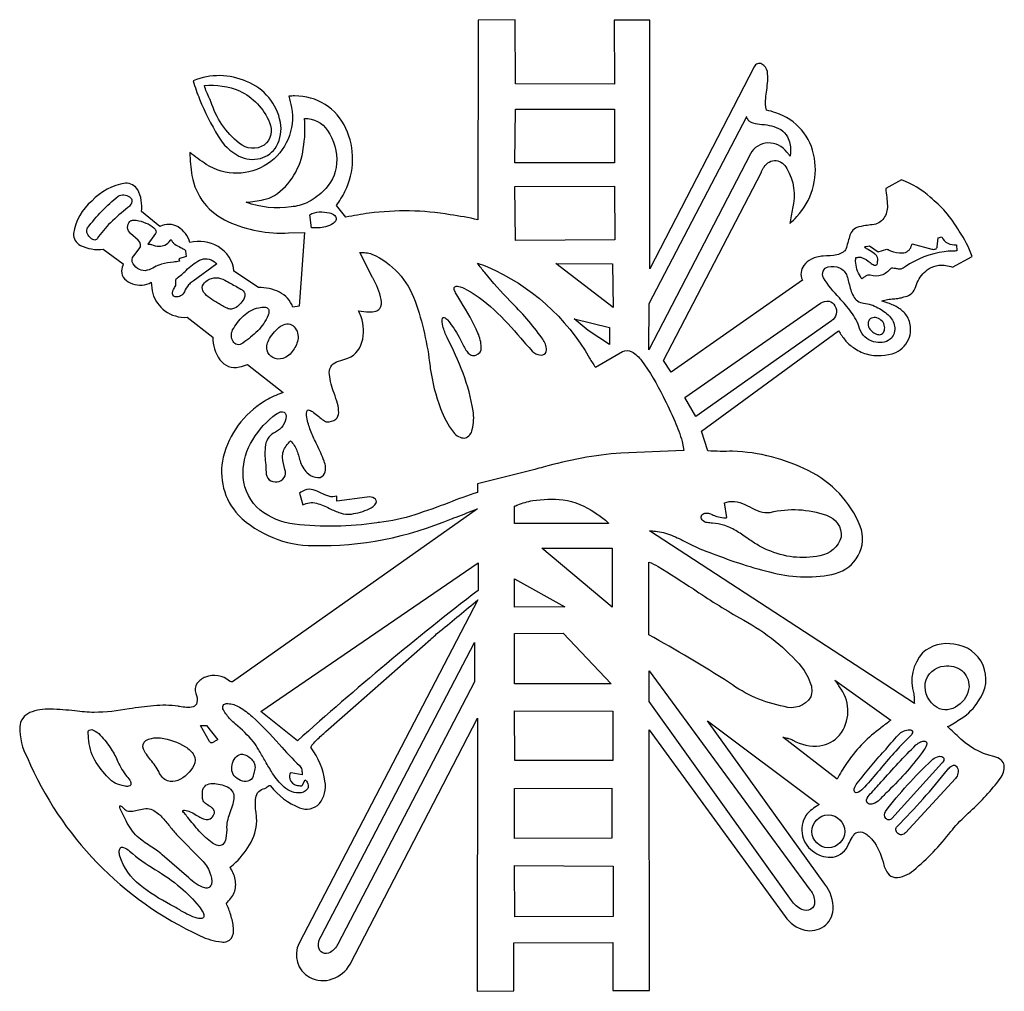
# Model space of a CAD drawing. Extents: x 0.5 to 8.05, y 1.89 to 9.34.
import ezdxf

# ---------------------------------------------------------------- set-up
doc = ezdxf.new("R2010")
doc.units = 0

msp = doc.modelspace()

# ---------------------------------------------------------------- linework, layer by layer
for points in [[(7.968532, 3.687336, -0.141353), (7.686297, 3.848428, 0.008881), (7.636948, 3.895499, -0.002011), (7.613867, 3.917112, 0.027712), (7.718776, 3.979556, 0.118605), (7.851137, 4.115679, 0.593833), (7.662572, 4.548536, 0.235782), (7.421595, 4.482172, 0.260587), (7.354125, 4.169365, -0.04153), (7.35772, 4.123756, 0.020044), (7.359119, 4.094437), (5.328569, 5.418172, -0.021312), (5.374761, 5.415675), (5.374765, 5.415675, -0.07409), (5.498412, 5.384822, -0.024351), (5.614535, 5.329858, 0.029912), (5.744411, 5.269565, -0.000791), (5.808897, 5.245677, 0.034826), (6.278398, 5.095857, 0.120034), (6.755949, 5.090992, 0.200208), (6.928436, 5.228195, 0.23014), (6.944508, 5.454379, 0.181783), (6.546459, 5.880698, 0.106519), (5.966699, 6.028833, -0.026756), (5.775642, 6.031331), (5.728181, 6.181186), (6.778422, 6.951692, 0.022182), (6.828381, 6.88051, 0.082762), (6.89214, 6.823031, 0.082159), (6.990721, 6.774369, 0.161233), (7.216754, 6.785604, 0.201792), (7.321646, 6.903, 0.071442), (7.330566, 6.972705, 0.142546), (7.299174, 7.069086, 0.108403), (7.237916, 7.1265, 0.052931), (7.159304, 7.16399, -0.003878), (7.144331, 7.169159, 0.014933), (7.110612, 7.180221, -0.057666), (7.153667, 7.1918, -0.017333), (7.199881, 7.197219, 0.016047), (7.241981, 7.202065, 0.058322), (7.278919, 7.211764, 0.111), (7.32599, 7.230002, 0.156621), (7.365361, 7.277639, -0.051248), (7.388731, 7.335184, -0.134573), (7.471503, 7.428746, -0.119748), (7.547126, 7.454157, -0.111692), (7.65134, 7.439982), (7.801197, 7.5224, 0.062184), (7.703629, 7.715508, 0.034374), (7.598885, 7.864561, 0.028672), (7.480242, 7.975715, 0.105455), (7.260469, 8.108092), (7.139328, 8.041903, -0.023857), (7.153061, 7.910774, -0.147055), (7.125044, 7.81442, -0.233244), (7.036933, 7.764664, 0.008252), (6.985973, 7.758089, 0.049149), (6.917042, 7.743439, 0.234782), (6.86209, 7.673506, -0.00647), (6.834622, 7.578601, -0.133144), (6.825852, 7.565389, -0.056865), (6.809047, 7.553016, -0.056715), (6.765376, 7.534117, -0.041198), (6.66089, 7.525225), (6.66089, 7.525225, 0.030715), (6.612831, 7.516383, 0.073352), (6.569868, 7.501176, 0.104488), (6.512834, 7.453378, 0.29242), (6.501182, 7.341315), (5.495906, 6.6345), (5.435958, 6.723161), (6.186489, 8.169268, -0.015404), (6.196167, 8.189572, -0.052105), (6.207731, 8.207989, -0.275696), (6.300192, 8.257848, -0.215129), (6.382513, 8.197265, -0.196468), (6.425239, 7.888706, -0.010101), (6.415129, 7.832773, 0.01957), (6.405031, 7.773403, 0.017429), (6.457451, 7.82707), (6.457485, 7.827106, 0.232171), (6.593289, 8.276517, 0.283829), (6.296393, 8.623849, 0.019397), (6.226458, 8.643825, -0.082314), (6.220217, 8.736232, -0.012816), (6.227615, 8.797155, 0.019502), (6.235622, 8.868137, 0.054914), (6.232701, 8.941039, 0.235304), (6.190087, 8.996916, 0.45043), (6.131554, 8.975997), (5.331067, 7.427497), (5.331067, 9.334408), (5.058822, 9.334408), (5.061319, 8.842372), (4.303299, 8.846118), (4.299554, 9.337157), (4.016072, 9.334408), (4.014824, 7.803385, 0.016222), (3.801292, 7.842089, 0.073942), (3.180625, 7.853325, 0.009572), (3.003303, 7.823361), (2.930872, 7.912022, 0.03294), (2.995812, 8.020661, 0.228146), (3.002369, 8.503642, 0.299388), (2.609935, 8.752462, 0.011005), (2.588077, 8.751838, -0.011005), (2.566219, 8.751214, -0.020631), (2.586196, 8.665049, -0.656469), (1.933085, 8.227965, -0.025135), (1.806951, 8.319124, 0.038098), (1.823182, 8.141801, 0.24997), (2.099326, 7.789954, 0.119328), (2.563724, 7.702221), (2.684864, 7.705967), (2.643646, 7.141518), (2.596203, 7.134026, 0.188781), (2.49317, 7.248757, 0.119906), (2.333944, 7.283882), (2.145385, 7.408751, 0.24231), (2.023462, 7.597017, 0.195139), (1.806951, 7.62979, 0.186849), (1.717352, 7.747967, 0.265926), (1.577174, 7.750931), (1.436056, 7.86581, 0.154573), (1.40747, 8.033815, 0.270708), (1.313657, 8.083106, 0.174727), (1.056266, 7.946365, 0.18334), (0.915715, 7.697232, 0.279016), (0.967952, 7.606033, 0.143268), (1.143836, 7.577353), (1.296188, 7.4662, 0.036126), (1.283703, 7.411249, 0.198242), (1.307274, 7.349476, 0.126574), (1.367372, 7.312289, 0.215991), (1.510983, 7.323835, 0.033478), (1.523471, 7.237669, 0.176546), (1.616199, 7.105773, 0.179042), (1.785726, 7.055353), (1.983025, 6.904249, 0.161871), (2.037973, 6.729879, 0.311307), (2.186586, 6.674469, 0.032268), (2.247781, 6.693197), (2.521274, 6.47965, -0.001851), (2.496627, 6.469319, 0.044243), (2.37766, 6.410965, 0.195862), (2.062352, 5.983154, 0.247619), (2.178941, 5.538834, 0.195781), (2.753294, 5.305483, 0.105809), (3.811282, 5.510579, -0.001345), (3.847401, 5.524073, 0.012435), (4.011078, 5.588004), (2.132883, 4.260542, 0.026923), (2.127586, 4.261185, -0.046531), (2.119355, 4.262427, -0.132037), (2.111658, 4.266783, 0.272122), (1.927151, 4.296594, 0.156774), (1.861589, 4.247283, 0.242961), (1.853164, 4.171862, -0.148018), (1.861862, 4.10085, -0.257555), (1.832253, 4.06984, -0.09882), (1.781793, 4.064748, -0.02496), (1.727939, 4.07149, 0.001518), (1.717042, 4.073212, 0.055927), (1.529588, 4.077177, 0.018407), (1.342399, 4.05316, -0.037949), (1.073901, 4.025753, -0.02466), (0.926856, 4.037122, 0.024803), (0.739605, 4.051036, 0.108959), (0.580392, 4.024647, 0.278951), (0.503173, 3.914863, 0.130219), (0.561907, 3.678596, 0.185984), (1.885625, 2.313661, 0.087951), (2.04963, 2.266125, 0.265671), (2.126178, 2.294924, 0.172047), (2.141143, 2.373364, 0.049306), (2.120397, 2.474753, 0.045084), (2.086686, 2.560918, 0.013292), (2.121646, 2.600869, 0.15663), (2.158022, 2.694222, 0.125216), (2.139125, 2.793192, 0.024162), (2.115403, 2.839406, 0.035305), (2.159118, 2.876861, 0.075954), (2.27697, 3.032025, 0.140929), (2.318963, 3.219039, 0.010373), (2.314747, 3.258166, -0.075729), (2.312117, 3.371812, -0.324749), (2.381406, 3.443824, 0.0853), (2.391072, 3.448303, 0.022094), (2.400686, 3.455382, -0.062706), (2.414614, 3.464663, -0.133651), (2.420835, 3.465697, -0.181824), (2.426351, 3.462551, 0.139751), (2.648605, 3.294998, 0.299937), (2.800374, 3.326589, 0.216606), (2.842558, 3.498904, 0.123323), (2.736053, 3.753524, -0.254271), (2.735935, 3.761655, -0.064826), (2.743, 3.774132, -0.036706), (2.771915, 3.807273, -0.016312), (2.841537, 3.872352, 0.001273), (2.849701, 3.87964), (3.079479, 4.080704), (3.652685, 4.586472, -0.013446), (3.726321, 4.651376), (3.726364, 4.651413), (3.726762, 4.651743, -0.001262), (4.013575, 4.888682), (2.644894, 2.257461, 0.403075), (2.724815, 1.995203, 0.215763), (2.898875, 1.982566, 0.189597), (3.034515, 2.096367), (4.012326, 3.980806), (4.008581, 1.887814), (4.290815, 1.890311), (4.290815, 2.258707), (5.047586, 2.261204), (5.047586, 1.895306), (5.328569, 1.895306), (5.327321, 3.893392), (6.368824, 2.462268, 0.189086), (6.520548, 2.356543, 0.20912), (6.664781, 2.385459, 0.222793), (6.736901, 2.514593, 0.17927), (6.672282, 2.709525), (5.773144, 3.960829), (6.629815, 3.320186, -0.004063), (6.61042, 3.307123, 0.022539), (6.564373, 3.274445, 0.081708), (6.528667, 3.236518, 0.422891), (6.596102, 2.952886, 0.191418), (6.73624, 2.917432, 0.257724), (6.854599, 3.016729, -0.033658), (6.882231, 3.067458, -0.022335), (6.898682, 3.091712, -0.097597), (6.910799, 3.104142, -0.231379), (6.977276, 3.100459, -0.106357), (7.038953, 3.046548, -0.103409), (7.119351, 2.879358, 0.112042), (7.156124, 2.793005, 0.195814), (7.210417, 2.760461, 0.186107), (7.352564, 2.815144, 0.055368), (7.638118, 3.112035, -0.001319), (7.662576, 3.141614, -0.024395), (7.789003, 3.269917, 0.053152), (8.016071, 3.518374, 0.18156), (8.048169, 3.62196, 0.176623), (8.02501, 3.660571, 0.109912)], [(2.025199, 8.443785, 0.146081), (2.182717, 8.291984, 0.180254), (2.348222, 8.273508, 0.196681), (2.471158, 8.366706, 0.175603), (2.500968, 8.549926, 0.260739), (2.241581, 8.862475, 0.209136), (1.832858, 8.868383, 0.023829), (1.881585, 8.727249, 0.042207)], [(2.187453, 8.792085, -0.180949), (2.418252, 8.549568, -0.330849), (2.377383, 8.3754, -0.320512), (2.186926, 8.388974, -0.155948), (1.968962, 8.709683, 0.003099), (1.960007, 8.728743, -0.010977), (1.935326, 8.782875, -0.053451), (1.919022, 8.832038), (1.919022, 8.832038, -0.122002)], [(2.583672, 7.902044, -0.127286), (2.237393, 7.938104), (2.237393, 7.938104, 0.042372), (2.373102, 7.957321, 0.070715), (2.455882, 7.988061, 0.215678), (2.676216, 8.349312, 0.066955), (2.685661, 8.579994, -0.244199), (2.862897, 8.488679, -0.164834), (2.931409, 8.234466, -0.194923), (2.82669, 8.020506, -0.073163), (2.704239, 7.933177, -0.083806)], [(5.326176, 7.160367), (6.07421, 8.595237, 0.212025), (6.073811, 8.587078, 0.054141), (6.077645, 8.579237, -0.010826), (6.079186, 8.576508, 0.132886), (6.095472, 8.558109, 0.075869), (6.121025, 8.546522, 0.040284), (6.191236, 8.53425, -0.107323), (6.33486, 8.4951, -0.136667), (6.387584, 8.437985, -0.11438), (6.410146, 8.336725, -0.018073), (6.409375, 8.312505, -0.03066), (6.407917, 8.301942, 0.032045), (6.406382, 8.290531, 0.020991), (6.391173, 8.310822, -0.00725), (6.382661, 8.321743, 0.244543), (6.23731, 8.392141, 0.27697), (6.102908, 8.30801), (5.323714, 6.805703)], [(1.096253, 7.657187, -0.355927), (1.071069, 7.64954, -0.12759), (1.039915, 7.669985, -0.119286), (1.018827, 7.704943, -0.238686), (1.02384, 7.740837, -0.064513), (1.257311, 7.98305, -0.289527), (1.344862, 7.978838, -0.261762), (1.363531, 7.944607, -0.129502), (1.355682, 7.922072, -0.080888), (1.332221, 7.896919, 0.024779), (1.198787, 7.779863, 0.053448)], [(2.846581, 7.749768, -0.060131), (2.793284, 7.740998, -0.030767), (2.739296, 7.742086), (2.725561, 7.841967, -0.109493), (2.799119, 7.863026, -0.079022), (2.876614, 7.855701, -0.13065), (2.917697, 7.835228, -0.255115), (2.928523, 7.806064, -0.194879), (2.905886, 7.775235, -0.091442)], [(1.420883, 7.421201, -0.148479), (1.372217, 7.466543, -0.322769), (1.377185, 7.52736), (1.419635, 7.579815, 0.403009), (1.412143, 7.645986), (1.352197, 7.698458, -0.418317), (1.347221, 7.790778, -0.169576), (1.366711, 7.799717, -0.068786), (1.396855, 7.799533, -0.06797), (1.470751, 7.778341, -0.086848), (1.532206, 7.740287, -0.117944), (1.5468, 7.719027, -0.232159), (1.544521, 7.698458), (1.484557, 7.617287, 0.046305), (1.490448, 7.616222, 0.015748), (1.496414, 7.615902, -0.022601), (1.504009, 7.615421, -0.058779), (1.512043, 7.613525, 0.09447), (1.572136, 7.600568, 0.108384), (1.615006, 7.609362, 0.126134), (1.658729, 7.646079, -0.028712), (1.662646, 7.650818, -0.143572), (1.663773, 7.651559, -0.411539), (1.664396, 7.650979, 0.114729), (1.674184, 7.631964, 0.064775), (1.691524, 7.616143, 0.040866), (1.735463, 7.591457, -0.027133), (1.76218, 7.577214, -0.060975), (1.770657, 7.570433, -0.159176), (1.774282, 7.563567), (1.778028, 7.521117), (1.723075, 7.503639), (1.726839, 7.484911, -0.00981), (1.680776, 7.478593, 0.039252), (1.589468, 7.462403, 0.046824), (1.537416, 7.43977, -0.056265), (1.48002, 7.415643, -0.186102)], [(6.910574, 7.514892, 0.041229), (6.917906, 7.514663, 0.0066), (6.928586, 7.515141, -0.010669), (6.943661, 7.515732, -0.069333), (6.954289, 7.51484, -0.07381), (7.020436, 7.47499, 0.01383), (7.036237, 7.463338, 0.059451), (7.049919, 7.455863, 0.321819), (7.074162, 7.461189, 0.007317), (7.07666, 7.47727, 0.029864), (7.079157, 7.503639, 0.150384), (7.072302, 7.523691, 0.070689), (7.055026, 7.541947, 0.040291), (7.008958, 7.572083, -0.008925), (6.992984, 7.581561, -0.050949), (6.982594, 7.58922, -0.09933), (6.980328, 7.592325, -0.248754), (6.980458, 7.594925, -0.153801), (6.98332, 7.597003, -0.055611), (6.989247, 7.598542), (7.015465, 7.602306), (7.082903, 7.557342), (7.147843, 7.578567, -0.005469), (7.157471, 7.574265, 0.016748), (7.176576, 7.566082, 0.10566), (7.268041, 7.549658, 0.326759), (7.335172, 7.599808, -0.015385), (7.342633, 7.619712), (7.342662, 7.619785), (7.492518, 7.578567, 0.131112), (7.518894, 7.577802, 0.327538), (7.534968, 7.596063), (7.541211, 7.6635), (7.569944, 7.673471, 0.222457), (7.616242, 7.623103, 0.113016), (7.682328, 7.609779), (7.684824, 7.566082, -0.068167), (7.668892, 7.56304, -0.019587), (7.650082, 7.562778, 0.049089), (7.588671, 7.558556, 0.115691), (7.287711, 7.442444, 0.0061), (7.281296, 7.438034, -0.036778), (7.266486, 7.428711, -0.129303), (7.242877, 7.42473, -0.035371), (7.217282, 7.428543, 0.042742), (7.193153, 7.431977, 0.075835), (7.183187, 7.4308, 0.126431), (7.175326, 7.426231, -0.116065), (7.108349, 7.377523, -0.16601), (7.021708, 7.377521, 0.163805), (6.994945, 7.375874, 0.062913), (6.973708, 7.362913, -0.047889), (6.955537, 7.351319, -0.031849), (6.948652, 7.362189, 0.004999), (6.945532, 7.367517, -0.135085), (6.909325, 7.484911, -0.032509)], [(4.450276, 5.889294), (4.010696, 5.778194), (4.010696, 5.713272, 0.013059), (3.790478, 5.633854, -0.015802), (3.530184, 5.541193, -0.048257), (3.259503, 5.482169, 0.000105), (3.239387, 5.479997, -0.066197), (2.607921, 5.469075, -0.128665), (2.345412, 5.576905, -0.202856), (2.216168, 5.828187, -0.140865), (2.272677, 6.087613, -0.097664), (2.443449, 6.295253, -0.066416), (2.486922, 6.324134, -0.133412), (2.518204, 6.330826, -0.394271), (2.545073, 6.29695, -0.282991), (2.462176, 6.17529, 0.254087), (2.386899, 6.076388, 0.06857), (2.386654, 5.941068, -0.021042), (2.390994, 5.868069, 0.48918), (2.476073, 5.794319, 0.509042), (2.535857, 5.888064, -0.070598), (2.517909, 5.982194, -0.181081), (2.545844, 6.070381, -0.012617), (2.579572, 6.109119, -0.016386), (2.60704, 6.072947, -0.065864), (2.627918, 6.03225, -0.021511), (2.641465, 5.988415, 0.0257), (2.655747, 5.942997, 0.135149), (2.71616, 5.854627, 0.176198), (2.788745, 5.82621, 0.299121), (2.839787, 5.858685, 0.188924), (2.835569, 5.952986, 0.028133), (2.780474, 6.079169, -0.015777), (2.736729, 6.175104, -0.048079), (2.705707, 6.275258, -0.110452), (2.702697, 6.332425, -0.45756), (2.72221, 6.344141, -0.096233), (2.755876, 6.326278, -0.017359), (2.795324, 6.29471, 0.018038), (2.831036, 6.266121, 0.038856), (2.845636, 6.257045, 0.117955), (2.856811, 6.253826, 0.167983), (2.925568, 6.274877, 0.209854), (2.947616, 6.324314, 0.077332), (2.938315, 6.393289, 0.018035), (2.913023, 6.472954, -0.064884), (2.87609, 6.617438, -0.13436), (2.886423, 6.674952, -0.183623), (2.931739, 6.713554, -0.030786), (2.995413, 6.734797, 0.270866), (3.126232, 6.864567, 0.15117), (3.120299, 7.059428, 0.042672), (3.099074, 7.105692, 0.024143), (3.181493, 7.096935, 0.09116), (3.231927, 7.102419, 0.146726), (3.261781, 7.122236, 0.207542), (3.274087, 7.191648, 0.073765), (3.209478, 7.357012, -0.000068), (3.207712, 7.360457), (3.109062, 7.551533, -0.050225), (3.155993, 7.550287, -0.064121), (3.202718, 7.540296, -0.207415), (3.533044, 7.179413, -0.057097), (3.647581, 6.678313, 0.000052), (3.649789, 6.663579, 0.05559), (3.728462, 6.356256, 0.086077), (3.828408, 6.174614, 0.262382), (3.915473, 6.129828, 0.278086), (3.97116, 6.19393, 0.107694), (3.976969, 6.33895, 0.05375), (3.900643, 6.626833, 0.026338), (3.778421, 6.900815, -0.05576), (3.746496, 6.987117, -0.136645), (3.743139, 7.048001, -0.420092), (3.755978, 7.054058, -0.123898), (3.780525, 7.035937, -0.053608), (3.870829, 6.903399, -0.022416), (3.892172, 6.861075, 0.065292), (3.934812, 6.786877, 0.125108), (3.963287, 6.76576, 0.173332), (3.99946, 6.765717, 0.350069), (4.040656, 6.82623, 0.097439), (4.014944, 6.933913, 0.038258), (3.884018, 7.175572, -0.005531), (3.8521, 7.228524, -0.044237), (3.835871, 7.26049, -0.086663), (3.83272, 7.278114, -0.176643), (3.836449, 7.288846, -0.244474), (3.859276, 7.29377, -0.079885), (3.929526, 7.266368, -0.0681), (4.165838, 7.087609, -0.022291), (4.367235, 6.868155, 0.001584), (4.419047, 6.808476, 0.138959), (4.474835, 6.769502, 0.223443), (4.522545, 6.77299, 0.284856), (4.540047, 6.816378, 0.12837), (4.505211, 6.897104, 0.038288), (4.261632, 7.180333, -0.023387), (4.066897, 7.397879, -0.014548), (4.011944, 7.470328, -0.018582), (4.088121, 7.441578, -0.163208), (4.869862, 6.742322, 0.025739), (4.914826, 6.673568), (5.123381, 6.792193, -0.265436), (5.194247, 6.79142, -0.102685), (5.26886, 6.723312, -0.042427), (5.433082, 6.448593, -0.018396), (5.523928, 6.2579, -0.038702), (5.579192, 6.102842), (5.591676, 6.03296), (5.110896, 6.014197, 0.052844), (4.515032, 5.905783, -0.000639)], [(1.765456, 7.251421, -0.321355), (1.694902, 7.211625, -0.354007), (1.673798, 7.234742, -0.109708), (1.677747, 7.259051, -0.060807), (1.695539, 7.292622, 0.130447), (1.699898, 7.306532, 0.037623), (1.699503, 7.322145, -0.062653), (1.699611, 7.341282, -0.214068), (1.709256, 7.356312, 0.038921), (1.778315, 7.414627, -0.077162), (1.881309, 7.493406, -0.299126), (1.996482, 7.479951, -0.034018), (2.012729, 7.466218), (1.831661, 7.331343, -0.011732), (1.824569, 7.326416, 0.066963), (1.797696, 7.303938, 0.078523)], [(6.699575, 7.442565, -0.16002), (6.785141, 7.434506, -0.213099), (6.84194, 7.372632, -0.025494), (6.855674, 7.326418, -0.000696), (6.858087, 7.316724, 0.06596), (6.891761, 7.218525, 0.262221), (6.970554, 7.164078, -0.10056), (7.0804, 7.128881, -0.070895), (7.167889, 7.064163, -0.174316), (7.208344, 6.973623, -0.24444), (7.173992, 6.886856, -0.235525), (7.046867, 6.867901, -0.261899), (6.939342, 6.970507, 0.083703), (6.875424, 7.095057, 0.027345), (6.784584, 7.20356, -0.053364), (6.663368, 7.358881, -0.505469)], [(2.031422, 7.159014, 0.000427), (2.022374, 7.164238, -0.025428), (1.961876, 7.201811, -0.076884), (1.912779, 7.248942, -0.256774), (1.905157, 7.296512, -0.16494), (1.939781, 7.338357, -0.286082), (2.076353, 7.338868, 0.007194), (2.120936, 7.314178, -0.013566), (2.207481, 7.265172, -0.265798), (2.229128, 7.225321, -0.12026), (2.220246, 7.193565, -0.080181), (2.18995, 7.155286, -0.075065), (2.150283, 7.125422, -0.136638), (2.116925, 7.118097, -0.097574), (2.084371, 7.127896, -0.023744), (2.047114, 7.149405, 0.002338)], [(6.63989, 7.16276, -0.21977), (6.70582, 7.178222, -0.204148), (6.750561, 7.143132, -0.399767), (6.723557, 7.028111), (5.684553, 6.293812), (5.599636, 6.439889)], [(2.213671, 6.858158, -0.223029), (2.169183, 6.845656, -0.201555), (2.138072, 6.869741, -0.259669), (2.135015, 6.958056, -0.075574), (2.21756, 7.06556, -0.13559), (2.334829, 7.129119, -0.079763), (2.380952, 7.13315, -0.183279), (2.405775, 7.122403, -0.190567), (2.413224, 7.100526, -0.084767), (2.407228, 7.071165, -0.092344), (2.327321, 6.951814, -0.037473)], [(7.100347, 6.923063, 0.220994), (7.125883, 6.945419, 0.144077), (7.131403, 6.983928, 0.312833), (7.071631, 7.050411, 0.163286), (7.030121, 7.04947, 0.204522), (7.009224, 7.027956, 0.189345), (7.007831, 6.983292, 0.126437), (7.03278, 6.947879, 0.092575), (7.068732, 6.926282, 0.153957)], [(2.417179, 6.891833, -0.107465), (2.502701, 6.986265, -0.12099), (2.551315, 7.005438, -0.208086), (2.595715, 6.991714, -0.260335), (2.635985, 6.893712, -0.122737), (2.599443, 6.803189, -0.169175), (2.519876, 6.740323, -0.198054), (2.443239, 6.745925, -0.220513), (2.399139, 6.80232, -0.19552)], [(3.167031, 5.676442), (2.932865, 5.64646), (2.932865, 5.683931, -0.151715), (2.871383, 5.683506, -0.046809), (2.812369, 5.707953, 0.049191), (2.752085, 5.732715, 0.159014), (2.689356, 5.730769, 0.064762), (2.646246, 5.708261), (2.6725, 5.618367, -0.180823), (2.777141, 5.630155, -0.057357), (2.877699, 5.590261, 0.036698), (2.959825, 5.555166, 0.11975), (3.045267, 5.547201, 0.070929), (3.181433, 5.586435, 0.174797), (3.234122, 5.631707, 0.385038), (3.222824, 5.667036, 0.176016)], [(5.015506, 5.47354), (4.293692, 5.47354), (4.293692, 5.608396, 0.056982), (4.304282, 5.611069, 0.010268), (4.319527, 5.616857, -0.05489), (4.434235, 5.649783, -0.065222), (4.667085, 5.655822, -0.11395), (4.911537, 5.558127, -0.031503), (4.991619, 5.499213, -0.027894), (5.011904, 5.480349, -0.502266)], [(5.809421, 5.543508, 0.051253), (5.846267, 5.528643, 0.028546), (5.898082, 5.518537, 0.054635), (5.913385, 5.518657, 0.01772), (5.923069, 5.519804), (5.904325, 5.632189, -0.036894), (5.940549, 5.642176, -0.125779), (6.021609, 5.635151, -0.039306), (6.098444, 5.601097, 0.038701), (6.174746, 5.567208, 0.123852), (6.255243, 5.559739, -0.147098), (6.685361, 5.537116, -0.354097), (6.79832, 5.370537, -0.29049), (6.634747, 5.226445, -0.156785), (6.235268, 5.271282, -0.044563), (6.153726, 5.31226, -0.014743), (6.077348, 5.362775, 0.0192), (5.990156, 5.419705, 0.057986), (5.895585, 5.462356, 0.049018), (5.813455, 5.476173, -0.012187), (5.771965, 5.481083, -0.192479), (5.73251, 5.502125, -0.258906), (5.727006, 5.532929, -0.263938), (5.753345, 5.553416, -0.156568)], [(4.015656, 4.961875, 0.019059), (2.631993, 3.808025), (2.352256, 4.032775), (4.015656, 5.174193)], [(5.323714, 4.62216), (5.324962, 5.179135, -0.041942), (5.394897, 5.145407, -0.010749), (5.665388, 4.972402, 0.017825), (6.019292, 4.750774, -0.088991), (6.476608, 4.397586, -0.090631), (6.561914, 4.25383, -0.178018), (6.564551, 4.144976, -0.346223), (6.360508, 4.071007, -0.112427), (5.941867, 4.253744, 0.013572)], [(3.987737, 4.259761), (2.940635, 2.250456, -0.154018), (2.882241, 2.185908, -0.239133), (2.825321, 2.182467, -0.251565), (2.794047, 2.228284, -0.159697), (2.812593, 2.311511), (3.987737, 4.562231)], [(7.588515, 4.381092, -0.206511), (7.721794, 4.347226, -0.231671), (7.77829, 4.222531, -0.232226), (7.692454, 4.078172, -0.122076), (7.6129, 4.04573, -0.185429), (7.533581, 4.063971, -0.292936), (7.442596, 4.249218, -0.34766)], [(6.56099, 2.664406, -0.161669), (6.594927, 2.573249, -0.262039), (6.565538, 2.517677, -0.235009), (6.497984, 2.515489, -0.144886), (6.417429, 2.584483), (5.327478, 4.109281), (5.326176, 4.345301)], [(6.838282, 3.6345, 0.018438), (6.767099, 3.514625), (6.349992, 3.835561, 0.035616), (6.356515, 3.833865, 0.006161), (6.366282, 3.832039, -0.019233), (6.395631, 3.825928, -0.056241), (6.427417, 3.814268, 0.163945), (6.635673, 3.770126, 0.182008), (6.785978, 3.852737, 0.332573), (6.797064, 4.205208, 0.022436), (6.750851, 4.272644), (7.179194, 3.96669, -0.000313), (7.159779, 3.95177, 0.005092), (7.08429, 3.892994, 0.081682)], [(2.643282, 3.408501, -0.198145), (2.515917, 3.465153, -0.056985), (2.432161, 3.573306, -0.01548), (2.380481, 3.660907, 0.006175), (2.333281, 3.742572, 0.035174), (2.293576, 3.801782, 0.043577), (2.15625, 3.937226, -0.034875), (2.118785, 3.971581, -0.066809), (2.064786, 4.045867, -0.223639), (2.061196, 4.079733, -0.182578), (2.073652, 4.090111, -0.09358), (2.098808, 4.093935, -0.126503), (2.186707, 4.066474, -0.051325), (2.284376, 3.994669, -0.026515), (2.492048, 3.78149, 0.016654), (2.647044, 3.618251, -0.130597), (2.664049, 3.586102, -0.062967), (2.668269, 3.548335), (2.583351, 3.562068, 0.307718), (2.57332, 3.553504, 0.123949), (2.569987, 3.531012, 0.247391), (2.6082, 3.474672, 0.080118), (2.622408, 3.468991, 0.030678), (2.641595, 3.465293, 0.030343), (2.658702, 3.463936, 0.038579), (2.664268, 3.464248, 0.219278), (2.666667, 3.465278), (2.69199, 3.508382, -0.158639), (2.714592, 3.468242, -0.20501), (2.706057, 3.436634, -0.219487)], [(1.934125, 3.925887), (2.020844, 3.816626, 0.077165), (2.010139, 3.81199, 0.019637), (1.999048, 3.804577, -0.019685), (1.987939, 3.797153, -0.077331), (1.977212, 3.792513, -0.175506), (1.967249, 3.793445, -0.152163), (1.958436, 3.802736), (1.889058, 3.925887)], [(1.184897, 3.524614, -0.072031), (1.078493, 3.661252, -0.115568), (1.031314, 3.829336), (1.028817, 3.883057), (1.028817, 3.883057, -0.360407), (1.066163, 3.890829, -0.11276), (1.120347, 3.852438, -0.050537), (1.204874, 3.743103, -0.045644), (1.256161, 3.648291, 0.078485), (1.324782, 3.535885, -0.071568), (1.351555, 3.495378, -0.213326), (1.353633, 3.470945, -0.240482), (1.337039, 3.460136, -0.084587), (1.307801, 3.460497, -0.075383), (1.235488, 3.484924, -0.128696)], [(6.920561, 3.483413, -0.016777), (7.128382, 3.73014, 0.004069), (7.236436, 3.854219, -0.216007), (7.32431, 3.892941, -0.123687), (7.339373, 3.88836, -0.236432), (7.345853, 3.877785, -0.155041), (7.340839, 3.861073, -0.067648), (7.321421, 3.838076, 0.027107), (7.091126, 3.584514, -0.008304), (6.97801, 3.453449, -0.093967), (6.930749, 3.414588, -0.108757), (6.914392, 3.410257, -0.191589), (6.90339, 3.41412, -0.261849), (6.898979, 3.440807, -0.105463)], [(1.4698, 3.810574, -0.102518), (1.512377, 3.827115, -0.080832), (1.583381, 3.830844, -0.100213), (1.773393, 3.762558, -0.125217), (1.838496, 3.698669, -0.25994), (1.838787, 3.619986, -0.170054), (1.714706, 3.504995, -0.183401), (1.636341, 3.501175, -0.200456), (1.570688, 3.568346, 0.041748), (1.541423, 3.616674, 0.012919), (1.506525, 3.662469, -0.014349), (1.47413, 3.705072, -0.058665), (1.451957, 3.744258, -0.382191)], [(7.091625, 3.356063, -0.130177), (7.041889, 3.324282, -0.215424), (7.00468, 3.327497, -0.309243), (6.993456, 3.356232, -0.160101), (7.021674, 3.401011, 0.011978), (7.105705, 3.493289, -0.019115), (7.371275, 3.776794, -0.091306), (7.407385, 3.800125, -0.144368), (7.44011, 3.805075, -0.392465), (7.454357, 3.786858, -0.137421), (7.435036, 3.740692, -0.046484), (7.157857, 3.423535, 0.002518)], [(2.296074, 3.553311, -0.250307), (2.264861, 3.503674, -0.183142), (2.210236, 3.499797, -0.123556), (2.157013, 3.528924, -0.180216), (2.130004, 3.578299, -0.23089), (2.164511, 3.688793, -0.209359), (2.211318, 3.705418, -0.166375), (2.271121, 3.675683, -0.082056), (2.29657, 3.64447, -0.096164), (2.306007, 3.615981, -0.105869), (2.29996, 3.569615, 0.009008), (2.297524, 3.560886, 0.034875)], [(7.139051, 3.267401, -0.042905), (7.491218, 3.65829, -0.116045), (7.535587, 3.686684, -0.172896), (7.570273, 3.687255, -0.302835), (7.5851, 3.66773, -0.203495), (7.569892, 3.635835), (7.186494, 3.213715, -0.497856), (7.139831, 3.213884, -0.349882)], [(7.673414, 3.518371), (7.290122, 3.102633, -0.456223), (7.231004, 3.099841, -0.164782), (7.21764, 3.125828, -0.239254), (7.226431, 3.152556, 0.030157), (7.613486, 3.585807, -0.06705), (7.638751, 3.611427, -0.12279), (7.659903, 3.621087, -0.339271), (7.687934, 3.604988, -0.291403)], [(2.088872, 3.148828, -0.062015), (2.082127, 3.059033, -0.15872), (2.058964, 3.014007, -0.231256), (2.023228, 3.005493, -0.099797), (1.978763, 3.025234, -0.05917), (1.87903, 3.116457, -0.014738), (1.790528, 3.221626, 0.003767), (1.765439, 3.252471, -0.089051), (1.754304, 3.266217, -0.12065), (1.753322, 3.270437, -0.174121), (1.754464, 3.27326, -0.165571), (1.760335, 3.275839, -0.039865), (1.766333, 3.276194, 0.000659), (1.766704, 3.276193, -0.10703), (1.810529, 3.264606, -0.026717), (1.856076, 3.239291, 0.019746), (1.894558, 3.217439, 0.077583), (1.930976, 3.204777, 0.172155), (1.963797, 3.210174, 0.148132), (1.991489, 3.242501, 0.322907), (1.988886, 3.282659, 0.068237), (1.972738, 3.297519, 0.018224), (1.952152, 3.311009, -0.051414), (1.919205, 3.334649, -0.210819), (1.904057, 3.366122), (1.904057, 3.408571, -0.437863), (1.968681, 3.480436, -0.115446), (2.081399, 3.461043, -0.146499), (2.129968, 3.425878, -0.152143), (2.144463, 3.378561, -0.071325), (2.136243, 3.323144, -0.019015), (2.116666, 3.263679, 0.019009), (2.097092, 3.204227, 0.071311)], [(1.799286, 2.756794), (1.595728, 2.935367, 0.0363), (1.504237, 3.001558, -0.044993), (1.404426, 3.075551, -0.098279), (1.319754, 3.193878), (1.272293, 3.287533, -0.088346), (1.270488, 3.307029, -0.541014), (1.275795, 3.31091, -0.097688), (1.28598, 3.304247, -0.015395), (1.298806, 3.292114, 0.016855), (1.31291, 3.27883, 0.099872), (1.324747, 3.271286, 0.095601), (1.369755, 3.269054, 0.029978), (1.415218, 3.278276, -0.043051), (1.468787, 3.288209, -0.136707), (1.520799, 3.278794, -0.084053), (1.593376, 3.223773, -0.027382), (1.652634, 3.153233, 0.027362), (1.711874, 3.08271), (1.897936, 2.894167, -0.098232), (1.961024, 2.79684, -0.149886), (1.972714, 2.710292, -0.44899), (1.922353, 2.681338, -0.124622)], [(6.699575, 2.987753, -0.408418), (6.573475, 3.113853, -0.408421), (6.699575, 3.239951, -0.408417), (6.825675, 3.113853, -0.408414)], [(1.739236, 2.505828, 0.005355), (1.658114, 2.552052, -0.046282), (1.42516, 2.702003, -0.149413), (1.271044, 2.924079, -0.075931), (1.26568, 2.958101, -0.16217), (1.273073, 2.985152, -0.317571), (1.297556, 2.991343, -0.110214), (1.343458, 2.962783, 0.041342), (1.53996, 2.822775, -0.042321), (1.735492, 2.68315, -0.043593), (1.877412, 2.538671, -0.054277), (1.908188, 2.491066, -0.155521), (1.914808, 2.460098, -0.318525), (1.899248, 2.445929, -0.110191), (1.863482, 2.448721, -0.066915)]]:
    msp.add_lwpolyline(points, format="xyb", close=True)
for points in [[(4.303679, 8.652339), (5.061701, 8.651003), (5.061701, 8.240243), (4.298686, 8.240243)], [(5.060453, 8.060475), (5.062949, 7.649697), (4.302432, 7.644703), (4.298686, 8.057961)], [(4.610814, 7.467483), (5.046649, 7.465004), (5.050378, 7.131564)], [(5.02284, 6.976767), (5.02284, 6.846904), (4.85925, 6.954311), (4.75311, 7.042972)], [(5.044153, 4.831804), (4.504692, 5.286368), (5.044188, 5.286368)], [(4.679569, 4.835533), (4.293692, 4.831804), (4.293692, 5.049097)], [(4.667085, 4.63454), (5.036731, 4.246253), (4.293692, 4.246253), (4.293692, 4.630882)], [(5.049215, 4.035342), (5.049215, 3.656938), (4.297438, 3.658204), (4.29494, 4.037839)], [(4.296189, 3.443529), (5.041725, 3.445974), (5.040476, 3.061415), (4.293692, 3.060167)], [(5.050464, 2.460881), (4.297438, 2.459632), (4.29494, 2.85175), (5.050464, 2.848007)]]:
    msp.add_lwpolyline(points, close=True)

doc.saveas('drawing.dxf')
